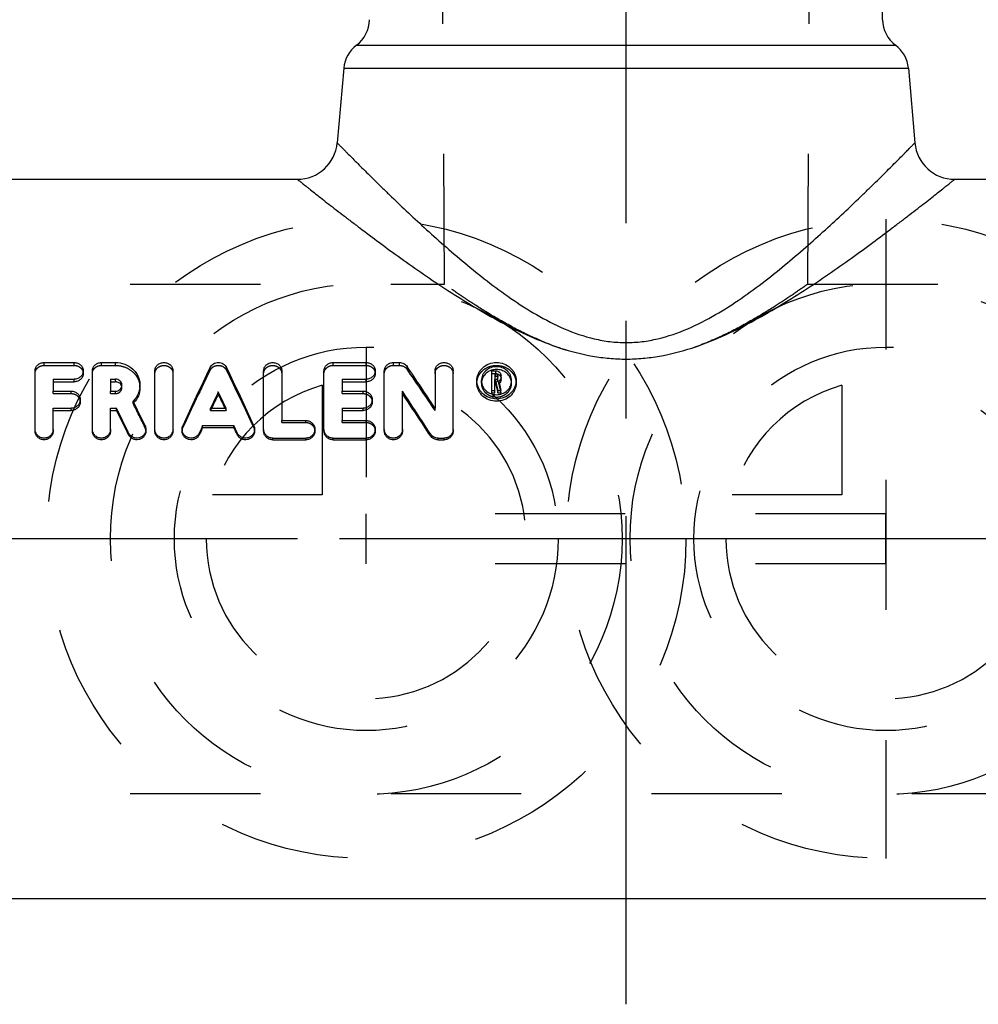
# Model space of a CAD drawing. Header units: millimetres. Extents: x 441 to 559, y 432 to 568.
# Tile 2 of 4: x 470 to 518, y 432 to 482. Entities that reach past the tile are written whole.
import ezdxf

# ---------------------------------------------------------------- set-up
doc = ezdxf.new("R2010")
doc.units = ezdxf.units.MM
doc.header["$LTSCALE"] = 65.185185
doc.linetypes.add('CENTER', pattern=[0.6, 0.375, -0.075, 0.075, -0.075])
doc.linetypes.add('HIDDEN', pattern=[0.2, 0.1, -0.1])
for name, color, linetype in [('ACHSEN_S', 7, 'CONTINUOUS'), ('KOERPER', 7, 'CONTINUOUS'), ('KONST.EL_MIT_GEO', 7, 'CONTINUOUS'), ('KURVEN', 7, 'CONTINUOUS')]:
    doc.layers.add(name, color=color, linetype=linetype)

msp = doc.modelspace()

# ---------------------------------------------------------------- linework, layer by layer
at = {"layer": 'ACHSEN_S', "color": 2, "linetype": 'CENTER'}
for p, q in [((500, 432.347), (500, 567.649)), ((559, 455.649), (441, 455.649))]:
    msp.add_line(p, q, dxfattribs=at)
at = {"layer": 'KOERPER', "color": 7, "linetype": 'Continuous'}
for p, q in [((512.84, 481.64), (512.505, 545.786)), ((460.5, 473.649), (483.555, 473.649)), ((516.445, 473.649), (539.5, 473.649)), ((460.5, 437.649), (539.5, 437.649))]:
    msp.add_line(p, q, dxfattribs=at)
at = {"layer": 'KOERPER', "color": 8, "linetype": 'HIDDEN'}
for p, q in [((449.122, 468.399), (490.91, 468.399)), ((509.09, 468.399), (550.878, 468.399)), ((449.122, 442.899), (550.878, 442.899))]:
    msp.add_line(p, q, dxfattribs=at)
at = {"layer": 'KONST.EL_MIT_GEO', "color": 8, "linetype": 'HIDDEN'}
for p, q in [((490.91, 468.399), (490.51, 544.786)), ((509.09, 468.399), (509.49, 544.786)), ((470.882, 464.332), (470.882, 464.476)), ((472.391, 464.332), (472.391, 464.476)), ((473.749, 464.332), (473.749, 464.476)), ((474.453, 464.332), (474.453, 464.476)), ((485.339, 464.332), (485.339, 464.476)), ((486.999, 464.332), (486.999, 464.476)), ((488.358, 464.332), (488.358, 464.476)), ((488.66, 464.332), (488.66, 464.476)), ((470.882, 464.332), (472.391, 464.332)), ((473.749, 464.332), (474.453, 464.332)), ((479.186, 464.088), (479.186, 464.229)), ((480.015, 464.088), (480.015, 464.229)), ((485.339, 464.332), (486.999, 464.332)), ((488.358, 464.332), (488.66, 464.332)), ((489.044, 464.14), (489.044, 464.281)), ((493.291, 463.922), (493.479, 463.922)), ((493.479, 463.922), (493.479, 464.06)), ((492.763, 463.441), (492.763, 463.571)), ((493.442, 463.5), (493.442, 463.631)), ((493.442, 463.5), (493.479, 463.5)), ((493.479, 463.5), (493.479, 463.631)), ((493.593, 463.603), (493.593, 463.736)), ((493.632, 463.406), (493.632, 463.536)), ((494.273, 463.441), (494.273, 463.571)), ((471.334, 462.922), (471.334, 463.043)), ((471.334, 462.922), (472.24, 462.922)), ((472.24, 462.922), (472.24, 463.043)), ((474.202, 462.922), (474.202, 463.043)), ((474.202, 462.922), (474.453, 462.922)), ((474.453, 462.922), (474.453, 463.043)), ((474.774, 463.217), (474.774, 463.344)), ((485.792, 462.922), (485.792, 463.043)), ((485.792, 462.922), (486.849, 462.922)), ((486.849, 462.922), (486.849, 463.043)), ((475.336, 462.43), (475.336, 462.543)), ((479.215, 462.079), (479.215, 462.187)), ((479.265, 462.187), (479.215, 462.079)), ((479.215, 462.079), (479.985, 462.079)), ((479.935, 462.187), (479.985, 462.079)), ((479.985, 462.079), (479.985, 462.187)), ((490.442, 462.081), (490.442, 462.188)), ((482.773, 461.475), (482.773, 461.572)), ((482.773, 461.475), (483.981, 461.475)), ((483.981, 461.475), (483.981, 461.572)), ((485.792, 461.475), (485.792, 461.572)), ((485.792, 461.475), (486.999, 461.475)), ((486.999, 461.475), (486.999, 461.572)), ((475.932, 461.227), (475.932, 461.32)), ((477.824, 461.218), (477.824, 461.311)), ((481.376, 461.218), (481.376, 461.311)), ((513, 456.899), (487, 456.899)), ((487, 454.399), (487, 456.899)), ((513, 454.399), (513, 456.899)), ((513, 454.399), (487, 454.399))]:
    msp.add_line(p, q, dxfattribs=at)
at = {"layer": 'KONST.EL_MIT_GEO', "color": 7, "linetype": 'Continuous'}
for p, q in [((486.514, 480.364), (513.486, 480.364)), ((485.875, 479.22), (485.547, 475.475)), ((485.875, 479.22), (514.125, 479.22)), ((514.125, 479.22), (514.453, 475.475)), ((470.882, 464.476), (472.391, 464.476)), ((473.749, 464.476), (474.453, 464.476)), ((485.339, 464.476), (486.999, 464.476)), ((488.358, 464.476), (488.66, 464.476)), ((470.429, 461.044), (470.429, 464.061)), ((472.844, 463.923), (472.844, 464.061)), ((473.297, 461.044), (473.297, 464.061)), ((476.427, 461.044), (476.427, 464.061)), ((477.333, 461.044), (477.333, 464.061)), ((481.867, 461.044), (481.867, 464.061)), ((482.773, 464.061), (482.773, 461.572)), ((484.886, 461.044), (484.886, 464.061)), ((487.452, 463.923), (487.452, 464.061)), ((487.905, 461.044), (487.905, 464.061)), ((490.442, 464.061), (490.442, 462.188)), ((491.348, 461.044), (491.348, 464.061)), ((493.291, 464.06), (493.479, 464.06)), ((493.291, 462.956), (493.291, 464.06)), ((493.442, 463.921), (493.479, 463.921)), ((493.442, 463.921), (493.442, 463.631)), ((493.479, 463.785), (493.479, 463.921)), ((471.334, 463.642), (472.391, 463.642)), ((471.334, 463.642), (471.334, 463.043)), ((471.334, 463.511), (472.391, 463.511)), ((472.391, 463.511), (472.391, 463.642)), ((474.202, 463.642), (474.453, 463.642)), ((474.202, 463.642), (474.202, 463.043)), ((474.202, 463.511), (474.453, 463.511)), ((474.453, 463.511), (474.453, 463.642)), ((485.792, 463.642), (486.999, 463.642)), ((485.792, 463.642), (485.792, 463.043)), ((485.792, 463.511), (486.999, 463.511)), ((486.999, 463.511), (486.999, 463.642)), ((492.536, 463.441), (492.536, 463.571)), ((493.442, 463.785), (493.479, 463.785)), ((493.442, 463.631), (493.479, 463.631)), ((493.442, 463.49), (493.488, 463.49)), ((493.442, 462.956), (493.442, 463.49)), ((493.442, 463.362), (493.488, 463.362)), ((493.488, 463.362), (493.488, 463.49)), ((493.488, 463.49), (493.586, 463.078)), ((493.488, 463.362), (493.586, 462.956)), ((493.593, 463.816), (493.593, 463.736)), ((493.744, 463.603), (493.744, 463.816)), ((494.5, 463.441), (494.5, 463.571)), ((471.334, 463.043), (472.24, 463.043)), ((474.202, 463.043), (474.453, 463.043)), ((475.679, 463.217), (475.679, 463.343)), ((479.6, 462.894), (479.6, 463.015)), ((485.792, 463.043), (486.849, 463.043)), ((488.811, 461.044), (488.811, 463.042)), ((493.291, 463.078), (493.442, 463.078)), ((493.291, 462.956), (493.442, 462.956)), ((493.586, 463.078), (493.741, 463.078)), ((493.586, 462.956), (493.586, 463.078)), ((493.586, 462.956), (493.741, 462.956)), ((493.741, 462.956), (493.741, 463.078)), ((472.693, 462.502), (472.693, 462.617)), ((487.301, 462.502), (487.301, 462.617)), ((471.334, 462.187), (472.24, 462.187)), ((471.334, 461.044), (471.334, 462.187)), ((471.334, 462.079), (472.24, 462.079)), ((472.24, 462.079), (472.24, 462.187)), ((474.202, 462.187), (474.512, 462.187)), ((474.202, 461.044), (474.202, 462.187)), ((474.202, 462.079), (474.512, 462.079)), ((474.512, 462.079), (474.512, 462.187)), ((479.215, 462.187), (479.985, 462.187)), ((485.792, 462.187), (486.849, 462.187)), ((485.792, 462.187), (485.792, 461.572)), ((485.792, 462.079), (486.849, 462.079)), ((486.849, 462.079), (486.849, 462.187)), ((482.773, 461.572), (483.981, 461.572)), ((485.792, 461.572), (486.999, 461.572)), ((475.111, 460.861), (475.111, 460.948)), ((475.974, 461.044), (475.974, 461.134)), ((477.786, 461.134), (477.786, 461.044)), ((478.653, 460.87), (478.653, 460.957)), ((478.816, 461.317), (480.384, 461.317)), ((478.816, 461.224), (478.816, 461.317)), ((478.816, 461.224), (480.384, 461.224)), ((480.384, 461.224), (480.384, 461.317)), ((480.547, 460.87), (480.547, 460.957)), ((481.415, 461.044), (481.415, 461.134)), ((484.433, 461.044), (484.433, 461.134)), ((487.452, 461.044), (487.452, 461.134)), ((490.209, 460.815), (490.209, 460.901)), ((482.32, 460.693), (483.981, 460.693)), ((482.32, 460.611), (482.32, 460.693)), ((482.32, 460.611), (483.981, 460.611)), ((483.981, 460.611), (483.981, 460.693)), ((485.339, 460.693), (486.999, 460.693)), ((485.339, 460.611), (485.339, 460.693)), ((485.339, 460.611), (486.999, 460.611)), ((486.999, 460.611), (486.999, 460.693)), ((490.593, 460.693), (490.895, 460.693)), ((490.593, 460.611), (490.593, 460.693)), ((490.593, 460.611), (490.895, 460.611)), ((490.895, 460.611), (490.895, 460.693))]:
    msp.add_line(p, q, dxfattribs=at)
for centre, radius, start, end in [((485.56, 481.648), 1.6, 306.6292, 359.7), ((514.44, 481.648), 1.6, 180.3, 233.3708), ((487.469, 479.08), 1.6, 126.6292, 175), ((512.531, 479.08), 1.6, 5, 53.3708), ((483.555, 475.649), 2, 270, 355), ((516.445, 475.649), 2, 185, 270), ((621.596, 395.997), 157.912, 154.39999, 155.56825), ((337.605, 395.997), 157.912, 24.43175, 25.60001), ((373.6, 385.632), 139.689, 33.23332, 34.2659), ((493.395, 463.441), 0.632, 169.7651, 174.1242), ((493.4, 463.44), 0.636, 167.2341, 169.7693), ((493.495, 463.681), 0.098, 20.8325, 28.8517), ((493.636, 463.44), 0.637, 10.2343, 12.7678), ((493.641, 463.441), 0.632, 5.8766, 10.239), ((474.495, 463.215), 0.279, 23.3002, 24.747), ((474.497, 463.216), 0.276, 13.3616, 23.2998), ((626.398, 394.245), 162.108, 154.89828, 155.22122), ((622.064, 395.041), 157.798, 154.53235, 154.81666), ((332.802, 394.245), 162.108, 24.77878, 25.10172), ((337.136, 395.041), 157.798, 25.18334, 25.46765), ((363.486, 379.637), 150.542, 32.67088, 33.64412), ((366.35, 380.063), 147.858, 33.10279, 34.08234), ((328.149, 390.086), 164.055, 25.73479, 26.21018), ((324.281, 388.691), 167.245, 25.59757, 26.06892), ((328.243, 389.329), 163.362, 25.96851, 26.44467), ((639.083, 388.414), 176.069, 155.53976, 155.66839), ((634.759, 389.105), 171.812, 155.18087, 155.3109), ((320.117, 388.414), 176.069, 24.33161, 24.46024), ((324.441, 389.105), 171.812, 24.6891, 24.81913)]:
    msp.add_arc(centre, radius, start, end, dxfattribs=at)
at = {"layer": 'KONST.EL_MIT_GEO', "color": 8, "linetype": 'HIDDEN'}
for centre, radius, start, end in [((617.784, 396.576), 154.166, 154.029, 155.20956), ((341.417, 396.576), 154.166, 24.79044, 25.971), ((376.204, 385.982), 137.264, 33.66899, 34.70793), ((493.393, 463.441), 0.63, 174.1401, 180.0059), ((493.495, 463.681), 0.0981, 16.2981, 20.8325), ((493.498, 463.682), 0.0945, 0.0586, 16.2685), ((493.49, 463.626), 0.261, 302.9715, 310.1271), ((493.643, 463.441), 0.63, 359.9936, 5.8597), ((474.502, 463.217), 0.272, 0.0341, 13.3317), ((474.51, 463.285), 1.189, 314.028, 316.5759), ((332.021, 390.703), 160.262, 26.10715, 26.58735), ((475.56, 461.044), 0.415, 0.0372, 26.1502)]:
    msp.add_arc(centre, radius, start, end, dxfattribs=at)
at = {"layer": 'KONST.EL_MIT_GEO', "color": 7, "linetype": 'Continuous'}
for points, knots in [([(485.547, 475.475), (485.548, 475.474), (485.55, 475.473), (485.553, 475.469), (485.56, 475.462), (485.569, 475.453), (485.58, 475.441), (485.601, 475.42), (485.633, 475.388), (485.679, 475.341), (485.734, 475.284), (485.8, 475.218), (485.875, 475.142), (485.959, 475.057), (486.089, 474.925), (486.273, 474.739), (486.519, 474.493), (486.796, 474.216), (487.101, 473.912), (487.434, 473.584), (487.792, 473.234), (488.314, 472.727), (489.017, 472.056), (489.919, 471.216), (490.894, 470.34), (491.938, 469.444), (493.051, 468.546), (494.24, 467.669), (495.517, 466.847), (496.898, 466.13), (498.147, 465.697), (499.196, 465.509), (500, 465.459), (500.804, 465.509), (501.853, 465.697), (503.102, 466.13), (504.483, 466.847), (505.76, 467.669), (506.949, 468.546), (508.062, 469.444), (509.106, 470.34), (510.081, 471.216), (510.983, 472.056), (511.686, 472.727), (512.208, 473.234), (512.566, 473.584), (512.899, 473.912), (513.204, 474.216), (513.481, 474.493), (513.727, 474.739), (513.911, 474.925), (514.041, 475.057), (514.125, 475.142), (514.2, 475.218), (514.266, 475.284), (514.321, 475.341), (514.367, 475.388), (514.399, 475.42), (514.42, 475.441), (514.431, 475.453), (514.44, 475.462), (514.447, 475.469), (514.45, 475.473), (514.452, 475.474), (514.453, 475.475)], [0, 0, 0, 0, 0.000051, 0.000205, 0.000461, 0.000819, 0.001279, 0.001841, 0.003265, 0.005089, 0.007304, 0.009905, 0.012881, 0.016226, 0.019927, 0.028358, 0.038085, 0.049014, 0.061052, 0.074107, 0.088092, 0.102927, 0.134846, 0.169335, 0.205958, 0.244365, 0.284276, 0.325473, 0.36779, 0.411096, 0.455242, 0.47758, 0.5, 0.52242, 0.544758, 0.588904, 0.63221, 0.674527, 0.715724, 0.755635, 0.794042, 0.830665, 0.865154, 0.897073, 0.911908, 0.925893, 0.938948, 0.950986, 0.961915, 0.971642, 0.980073, 0.983774, 0.987119, 0.990095, 0.992696, 0.994911, 0.996735, 0.998159, 0.998721, 0.999181, 0.999539, 0.999795, 0.999949, 1, 1, 1, 1]), ([(483.555, 473.649), (483.556, 473.649), (483.557, 473.648), (483.559, 473.646), (483.563, 473.643), (483.57, 473.637), (483.581, 473.629), (483.595, 473.617), (483.611, 473.604), (483.631, 473.588), (483.664, 473.562), (483.712, 473.524), (483.779, 473.47), (483.858, 473.408), (483.948, 473.337), (484.048, 473.257), (484.204, 473.133), (484.425, 472.959), (484.718, 472.729), (485.048, 472.47), (485.413, 472.187), (485.808, 471.881), (486.234, 471.554), (486.852, 471.084), (487.682, 470.462), (488.744, 469.687), (489.885, 468.884), (491.098, 468.068), (492.384, 467.26), (493.743, 466.483), (495.181, 465.77), (496.708, 465.169), (498.051, 464.822), (499.158, 464.675), (500, 464.637), (500.842, 464.675), (501.949, 464.822), (503.292, 465.169), (504.819, 465.77), (506.257, 466.483), (507.616, 467.26), (508.902, 468.068), (510.115, 468.884), (511.256, 469.687), (512.318, 470.462), (513.148, 471.084), (513.766, 471.554), (514.192, 471.881), (514.587, 472.187), (514.952, 472.47), (515.282, 472.729), (515.575, 472.959), (515.796, 473.133), (515.952, 473.257), (516.052, 473.337), (516.142, 473.408), (516.221, 473.47), (516.288, 473.524), (516.343, 473.567), (516.381, 473.598), (516.405, 473.617), (516.419, 473.629), (516.43, 473.637), (516.437, 473.643), (516.441, 473.646), (516.443, 473.648), (516.444, 473.649), (516.445, 473.649)], [0, 0, 0, 0, 0.000052, 0.000117, 0.000208, 0.000467, 0.00083, 0.001296, 0.001864, 0.002535, 0.003307, 0.005154, 0.007397, 0.010029, 0.013042, 0.016426, 0.02017, 0.028695, 0.038525, 0.049562, 0.06171, 0.074876, 0.088971, 0.10391, 0.136019, 0.170664, 0.207401, 0.245872, 0.28579, 0.326925, 0.369092, 0.412127, 0.455843, 0.477894, 0.5, 0.522106, 0.544157, 0.587873, 0.630908, 0.673075, 0.71421, 0.754128, 0.792599, 0.829336, 0.863981, 0.89609, 0.911029, 0.925124, 0.93829, 0.950438, 0.961475, 0.971305, 0.97983, 0.983574, 0.986958, 0.989971, 0.992603, 0.994846, 0.996693, 0.998136, 0.998704, 0.99917, 0.999533, 0.999792, 0.999883, 0.999948, 1, 1, 1, 1]), ([(470.429, 464.061), (470.429, 464.116), (470.447, 464.2), (470.504, 464.296), (470.581, 464.381), (470.708, 464.456), (470.824, 464.476), (470.882, 464.476)], [0, 0, 0, 0, 0.242109, 0.36542, 0.49146, 0.744817, 1, 1, 1, 1]), ([(472.391, 464.476), (472.449, 464.476), (472.566, 464.456), (472.692, 464.38), (472.769, 464.295), (472.825, 464.199), (472.844, 464.116), (472.844, 464.061)], [0, 0, 0, 0, 0.257804, 0.510867, 0.635872, 0.758566, 1, 1, 1, 1]), ([(473.297, 464.061), (473.297, 464.116), (473.315, 464.2), (473.372, 464.296), (473.449, 464.381), (473.576, 464.456), (473.692, 464.476), (473.749, 464.476)], [0, 0, 0, 0, 0.242109, 0.36542, 0.49146, 0.744817, 1, 1, 1, 1]), ([(474.453, 464.476), (474.61, 464.476), (474.925, 464.421), (475.267, 464.216), (475.475, 463.986), (475.591, 463.787), (475.663, 463.57), (475.679, 463.419), (475.679, 463.343)], [0, 0, 0, 0, 0.254716, 0.507012, 0.63161, 0.755159, 0.877792, 1, 1, 1, 1]), ([(476.427, 464.061), (476.427, 464.115), (476.452, 464.227), (476.555, 464.365), (476.705, 464.456), (476.88, 464.487), (477.055, 464.456), (477.206, 464.365), (477.308, 464.227), (477.333, 464.115), (477.333, 464.061)], [0, 0, 0, 0, 0.120775, 0.244489, 0.370987, 0.499991, 0.629047, 0.755578, 0.879214, 1, 1, 1, 1]), ([(479.186, 464.229), (479.204, 464.266), (479.252, 464.336), (479.385, 464.442), (479.6, 464.499), (479.815, 464.442), (479.949, 464.336), (479.997, 464.266), (480.015, 464.229)], [0, 0, 0, 0, 0.122953, 0.247382, 0.50001, 0.752647, 0.877049, 1, 1, 1, 1]), ([(481.867, 464.061), (481.867, 464.115), (481.892, 464.227), (481.995, 464.365), (482.145, 464.456), (482.32, 464.487), (482.495, 464.456), (482.646, 464.365), (482.749, 464.227), (482.773, 464.115), (482.773, 464.061)], [0, 0, 0, 0, 0.120775, 0.244489, 0.370987, 0.499991, 0.629047, 0.755578, 0.879214, 1, 1, 1, 1]), ([(484.886, 464.061), (484.886, 464.116), (484.905, 464.2), (484.962, 464.296), (485.039, 464.381), (485.165, 464.456), (485.281, 464.476), (485.339, 464.476)], [0, 0, 0, 0, 0.242109, 0.36542, 0.49146, 0.744817, 1, 1, 1, 1]), ([(486.999, 464.476), (487.058, 464.476), (487.174, 464.456), (487.301, 464.38), (487.377, 464.295), (487.434, 464.199), (487.452, 464.116), (487.452, 464.061)], [0, 0, 0, 0, 0.257804, 0.510867, 0.635872, 0.758566, 1, 1, 1, 1]), ([(487.905, 464.061), (487.905, 464.116), (487.924, 464.2), (487.981, 464.296), (488.058, 464.381), (488.184, 464.456), (488.3, 464.476), (488.358, 464.476)], [0, 0, 0, 0, 0.242109, 0.36542, 0.49146, 0.744817, 1, 1, 1, 1]), ([(488.66, 464.476), (488.735, 464.476), (488.849, 464.45), (488.973, 464.367), (489.023, 464.312), (489.044, 464.281)], [0, 0, 0, 0, 0.503926, 0.753561, 1, 1, 1, 1]), ([(490.442, 464.061), (490.442, 464.115), (490.467, 464.227), (490.57, 464.365), (490.721, 464.456), (490.895, 464.487), (491.07, 464.456), (491.221, 464.365), (491.324, 464.227), (491.348, 464.115), (491.348, 464.061)], [0, 0, 0, 0, 0.120775, 0.244489, 0.370987, 0.499991, 0.629047, 0.755578, 0.879214, 1, 1, 1, 1]), ([(492.536, 463.571), (492.536, 463.631), (492.549, 463.752), (492.607, 463.926), (492.7, 464.084), (492.866, 464.268), (493.14, 464.432), (493.518, 464.499), (493.896, 464.432), (494.17, 464.268), (494.336, 464.084), (494.429, 463.926), (494.487, 463.752), (494.5, 463.631), (494.5, 463.571)], [0, 0, 0, 0, 0.061055, 0.122447, 0.183938, 0.246014, 0.372137, 0.500013, 0.627886, 0.753986, 0.816067, 0.877555, 0.938973, 1, 1, 1, 1]), ([(472.844, 464.061), (472.844, 464.006), (472.825, 463.922), (472.769, 463.825), (472.692, 463.74), (472.566, 463.663), (472.449, 463.642), (472.391, 463.642)], [0, 0, 0, 0, 0.242349, 0.364883, 0.489853, 0.742522, 1, 1, 1, 1]), ([(472.844, 463.923), (472.844, 463.869), (472.825, 463.786), (472.768, 463.691), (472.692, 463.607), (472.566, 463.532), (472.449, 463.511), (472.391, 463.511)], [0, 0, 0, 0, 0.240406, 0.362382, 0.487177, 0.740664, 1, 1, 1, 1]), ([(487.452, 464.061), (487.452, 464.006), (487.434, 463.922), (487.377, 463.825), (487.301, 463.74), (487.175, 463.663), (487.058, 463.642), (486.999, 463.642)], [0, 0, 0, 0, 0.242349, 0.364883, 0.489853, 0.742522, 1, 1, 1, 1]), ([(487.452, 463.923), (487.452, 463.869), (487.434, 463.786), (487.377, 463.691), (487.301, 463.607), (487.174, 463.532), (487.058, 463.511), (486.999, 463.511)], [0, 0, 0, 0, 0.240406, 0.362382, 0.487177, 0.740664, 1, 1, 1, 1]), ([(494.273, 463.571), (494.273, 463.617), (494.263, 463.71), (494.219, 463.843), (494.147, 463.966), (494.019, 464.107), (493.808, 464.234), (493.518, 464.285), (493.228, 464.234), (493.017, 464.108), (492.889, 463.966), (492.817, 463.843), (492.773, 463.71), (492.763, 463.617), (492.763, 463.571)], [0, 0, 0, 0, 0.060909, 0.122086, 0.183744, 0.246498, 0.372472, 0.499962, 0.627448, 0.753446, 0.81624, 0.877916, 0.939095, 1, 1, 1, 1]), ([(494.257, 463.581), (494.239, 463.659), (494.173, 463.811), (493.998, 463.988), (493.771, 464.101), (493.518, 464.14), (493.265, 464.101), (493.038, 463.989), (492.863, 463.811), (492.797, 463.659), (492.779, 463.581)], [0, 0, 0, 0, 0.120977, 0.245439, 0.371858, 0.499955, 0.62805, 0.754482, 0.879015, 1, 1, 1, 1]), ([(493.479, 464.06), (493.514, 464.06), (493.582, 464.048), (493.669, 463.995), (493.729, 463.914), (493.744, 463.848), (493.744, 463.816)], [0, 0, 0, 0, 0.257817, 0.51074, 0.756823, 1, 1, 1, 1]), ([(493.593, 463.816), (493.593, 463.83), (493.586, 463.858), (493.561, 463.893), (493.523, 463.916), (493.494, 463.921), (493.479, 463.921)], [0, 0, 0, 0, 0.243128, 0.488657, 0.741613, 1, 1, 1, 1]), ([(474.774, 463.344), (474.774, 463.383), (474.756, 463.463), (474.683, 463.562), (474.577, 463.627), (474.494, 463.642), (474.453, 463.642)], [0, 0, 0, 0, 0.243698, 0.491191, 0.743867, 1, 1, 1, 1]), ([(474.748, 463.332), (474.736, 463.359), (474.702, 463.409), (474.631, 463.467), (474.546, 463.503), (474.484, 463.511), (474.453, 463.511)], [0, 0, 0, 0, 0.24333, 0.491707, 0.744595, 1, 1, 1, 1]), ([(494.5, 463.571), (494.5, 463.511), (494.487, 463.39), (494.43, 463.216), (494.338, 463.056), (494.173, 462.868), (493.899, 462.698), (493.518, 462.627), (493.137, 462.698), (492.863, 462.868), (492.698, 463.056), (492.606, 463.216), (492.549, 463.39), (492.536, 463.511), (492.536, 463.571)], [0, 0, 0, 0, 0.060634, 0.121675, 0.183149, 0.245719, 0.371971, 0.500005, 0.628035, 0.75428, 0.816863, 0.878316, 0.939383, 1, 1, 1, 1]), ([(494.5, 463.441), (494.5, 463.382), (494.487, 463.263), (494.43, 463.092), (494.338, 462.934), (494.173, 462.749), (493.899, 462.582), (493.518, 462.513), (493.137, 462.582), (492.863, 462.749), (492.698, 462.934), (492.606, 463.092), (492.549, 463.263), (492.536, 463.382), (492.536, 463.441)], [0, 0, 0, 0, 0.060117, 0.120723, 0.181914, 0.24439, 0.371043, 0.500005, 0.628964, 0.755608, 0.818098, 0.879268, 0.9399, 1, 1, 1, 1]), ([(492.763, 463.571), (492.763, 463.479), (492.804, 463.291), (492.975, 463.056), (493.225, 462.901), (493.518, 462.847), (493.811, 462.901), (494.062, 463.056), (494.232, 463.291), (494.273, 463.479), (494.273, 463.571)], [0, 0, 0, 0, 0.121376, 0.245047, 0.371593, 0.500007, 0.628417, 0.754961, 0.878629, 1, 1, 1, 1]), ([(493.569, 463.746), (493.558, 463.758), (493.53, 463.778), (493.496, 463.785), (493.479, 463.785)], [0, 0, 0, 0, 0.493175, 1, 1, 1, 1]), ([(493.479, 463.631), (493.494, 463.631), (493.523, 463.636), (493.561, 463.659), (493.587, 463.694), (493.593, 463.722), (493.593, 463.736)], [0, 0, 0, 0, 0.258556, 0.510915, 0.757399, 1, 1, 1, 1]), ([(493.744, 463.736), (493.744, 463.697), (493.722, 463.617), (493.666, 463.558), (493.632, 463.536)], [0, 0, 0, 0, 0.493178, 1, 1, 1, 1]), ([(493.632, 463.536), (493.641, 463.498), (493.678, 463.345), (493.714, 463.193), (493.741, 463.078)], [0, 0, 0, 0, 0.248847, 1, 1, 1, 1]), ([(493.744, 463.603), (493.744, 463.57), (493.728, 463.502), (493.684, 463.448), (493.658, 463.426)], [0, 0, 0, 0, 0.49354, 1, 1, 1, 1]), ([(472.24, 463.043), (472.299, 463.043), (472.416, 463.022), (472.567, 462.928), (472.669, 462.786), (472.693, 462.673), (472.693, 462.617)], [0, 0, 0, 0, 0.256189, 0.508344, 0.75532, 1, 1, 1, 1]), ([(474.453, 463.043), (474.494, 463.043), (474.577, 463.058), (474.684, 463.124), (474.756, 463.224), (474.774, 463.304), (474.774, 463.344)], [0, 0, 0, 0, 0.25628, 0.509148, 0.756669, 1, 1, 1, 1]), ([(475.679, 463.343), (475.679, 463.27), (475.664, 463.122), (475.596, 462.909), (475.487, 462.712), (475.39, 462.596), (475.336, 462.543)], [0, 0, 0, 0, 0.246906, 0.495361, 0.74627, 1, 1, 1, 1]), ([(475.679, 463.217), (475.679, 463.081), (475.624, 462.804), (475.469, 462.569), (475.373, 462.468)], [0, 0, 0, 0, 0.494585, 1, 1, 1, 1]), ([(486.849, 463.043), (486.907, 463.043), (487.025, 463.022), (487.175, 462.928), (487.277, 462.786), (487.301, 462.673), (487.301, 462.617)], [0, 0, 0, 0, 0.256189, 0.508344, 0.75532, 1, 1, 1, 1]), ([(472.693, 462.617), (472.693, 462.56), (472.669, 462.446), (472.567, 462.304), (472.417, 462.209), (472.299, 462.187), (472.24, 462.187)], [0, 0, 0, 0, 0.244428, 0.491805, 0.74395, 1, 1, 1, 1]), ([(472.693, 462.502), (472.693, 462.447), (472.668, 462.334), (472.566, 462.194), (472.416, 462.101), (472.299, 462.079), (472.24, 462.079)], [0, 0, 0, 0, 0.242499, 0.489115, 0.742067, 1, 1, 1, 1]), ([(487.301, 462.617), (487.301, 462.56), (487.277, 462.446), (487.175, 462.304), (487.025, 462.209), (486.907, 462.187), (486.849, 462.187)], [0, 0, 0, 0, 0.244428, 0.491805, 0.74395, 1, 1, 1, 1]), ([(487.301, 462.502), (487.301, 462.447), (487.277, 462.334), (487.175, 462.194), (487.025, 462.101), (486.907, 462.079), (486.849, 462.079)], [0, 0, 0, 0, 0.242499, 0.489115, 0.742067, 1, 1, 1, 1]), ([(483.981, 461.572), (484.039, 461.572), (484.158, 461.549), (484.308, 461.453), (484.41, 461.307), (484.433, 461.191), (484.433, 461.134)], [0, 0, 0, 0, 0.25412, 0.505283, 0.753091, 1, 1, 1, 1]), ([(486.999, 461.572), (487.058, 461.572), (487.177, 461.549), (487.327, 461.453), (487.428, 461.307), (487.452, 461.191), (487.452, 461.134)], [0, 0, 0, 0, 0.25412, 0.505283, 0.753091, 1, 1, 1, 1]), ([(471.334, 461.134), (471.334, 461.077), (471.31, 460.96), (471.209, 460.814), (471.059, 460.716), (470.881, 460.682), (470.704, 460.716), (470.554, 460.814), (470.453, 460.96), (470.429, 461.077), (470.429, 461.134)], [0, 0, 0, 0, 0.123432, 0.247744, 0.373243, 0.499991, 0.62679, 0.752325, 0.876571, 1, 1, 1, 1]), ([(471.334, 461.044), (471.334, 460.988), (471.31, 460.873), (471.209, 460.729), (471.058, 460.633), (470.881, 460.599), (470.705, 460.633), (470.554, 460.729), (470.453, 460.873), (470.429, 460.988), (470.429, 461.044)], [0, 0, 0, 0, 0.122472, 0.246397, 0.372295, 0.499991, 0.627739, 0.753673, 0.87753, 1, 1, 1, 1]), ([(474.202, 461.134), (474.202, 461.077), (474.178, 460.96), (474.077, 460.814), (473.927, 460.716), (473.749, 460.682), (473.572, 460.716), (473.422, 460.814), (473.321, 460.96), (473.297, 461.077), (473.297, 461.134)], [0, 0, 0, 0, 0.123432, 0.247744, 0.373243, 0.499991, 0.62679, 0.752325, 0.876571, 1, 1, 1, 1]), ([(474.202, 461.044), (474.202, 460.988), (474.178, 460.873), (474.077, 460.729), (473.926, 460.633), (473.749, 460.599), (473.573, 460.633), (473.422, 460.729), (473.321, 460.873), (473.297, 460.988), (473.297, 461.044)], [0, 0, 0, 0, 0.122472, 0.246397, 0.372295, 0.499991, 0.627739, 0.753673, 0.87753, 1, 1, 1, 1]), ([(475.974, 461.134), (475.974, 461.085), (475.957, 460.985), (475.881, 460.853), (475.765, 460.752), (475.621, 460.695), (475.467, 460.688), (475.318, 460.731), (475.192, 460.82), (475.133, 460.903), (475.111, 460.948)], [0, 0, 0, 0, 0.12284, 0.246451, 0.371962, 0.497642, 0.624103, 0.750562, 0.875542, 1, 1, 1, 1]), ([(475.974, 461.044), (475.974, 460.996), (475.957, 460.897), (475.881, 460.767), (475.765, 460.669), (475.621, 460.613), (475.467, 460.605), (475.318, 460.648), (475.193, 460.735), (475.133, 460.817), (475.111, 460.861)], [0, 0, 0, 0, 0.121719, 0.244643, 0.370135, 0.496398, 0.623724, 0.750891, 0.876047, 1, 1, 1, 1]), ([(477.333, 461.134), (477.333, 461.077), (477.309, 460.96), (477.208, 460.814), (477.057, 460.716), (476.88, 460.682), (476.703, 460.716), (476.552, 460.814), (476.451, 460.96), (476.427, 461.077), (476.427, 461.134)], [0, 0, 0, 0, 0.123432, 0.247744, 0.373243, 0.499991, 0.62679, 0.752325, 0.876571, 1, 1, 1, 1]), ([(477.333, 461.044), (477.333, 460.988), (477.309, 460.873), (477.207, 460.729), (477.057, 460.633), (476.88, 460.599), (476.703, 460.633), (476.553, 460.729), (476.451, 460.873), (476.427, 460.988), (476.427, 461.044)], [0, 0, 0, 0, 0.122472, 0.246397, 0.372295, 0.499991, 0.627739, 0.753673, 0.87753, 1, 1, 1, 1]), ([(478.653, 460.957), (478.632, 460.911), (478.574, 460.826), (478.449, 460.734), (478.3, 460.689), (478.144, 460.694), (477.998, 460.75), (477.881, 460.851), (477.804, 460.984), (477.786, 461.084), (477.786, 461.134)], [0, 0, 0, 0, 0.124443, 0.249426, 0.375754, 0.50235, 0.628017, 0.753533, 0.877316, 1, 1, 1, 1]), ([(478.653, 460.87), (478.632, 460.825), (478.574, 460.74), (478.449, 460.651), (478.3, 460.606), (478.144, 460.612), (477.999, 460.667), (477.881, 460.765), (477.804, 460.896), (477.786, 460.995), (477.786, 461.044)], [0, 0, 0, 0, 0.123906, 0.249036, 0.376063, 0.503533, 0.629802, 0.755319, 0.878429, 1, 1, 1, 1]), ([(481.415, 461.134), (481.415, 461.084), (481.397, 460.984), (481.32, 460.851), (481.202, 460.75), (481.057, 460.694), (480.9, 460.689), (480.751, 460.734), (480.626, 460.826), (480.568, 460.911), (480.547, 460.957)], [0, 0, 0, 0, 0.122772, 0.24648, 0.372004, 0.497701, 0.624233, 0.750649, 0.875597, 1, 1, 1, 1]), ([(481.415, 461.044), (481.415, 460.995), (481.397, 460.896), (481.32, 460.765), (481.202, 460.667), (481.056, 460.612), (480.901, 460.606), (480.752, 460.651), (480.627, 460.74), (480.568, 460.825), (480.547, 460.87)], [0, 0, 0, 0, 0.121659, 0.244693, 0.370218, 0.496518, 0.623924, 0.751039, 0.876135, 1, 1, 1, 1]), ([(482.32, 460.693), (482.261, 460.693), (482.143, 460.716), (481.992, 460.814), (481.891, 460.961), (481.867, 461.077), (481.867, 461.134)], [0, 0, 0, 0, 0.253118, 0.504676, 0.753628, 1, 1, 1, 1]), ([(482.32, 460.611), (482.261, 460.611), (482.143, 460.633), (481.993, 460.729), (481.891, 460.873), (481.867, 460.988), (481.867, 461.044)], [0, 0, 0, 0, 0.255012, 0.50737, 0.755543, 1, 1, 1, 1]), ([(484.433, 461.134), (484.433, 461.077), (484.409, 460.96), (484.308, 460.814), (484.158, 460.716), (484.04, 460.693), (483.981, 460.693)], [0, 0, 0, 0, 0.246858, 0.495258, 0.746409, 1, 1, 1, 1]), ([(484.433, 461.044), (484.433, 460.988), (484.409, 460.873), (484.308, 460.729), (484.158, 460.633), (484.039, 460.611), (483.981, 460.611)], [0, 0, 0, 0, 0.244939, 0.492564, 0.744512, 1, 1, 1, 1]), ([(485.339, 460.693), (485.28, 460.693), (485.162, 460.716), (485.011, 460.814), (484.91, 460.961), (484.886, 461.077), (484.886, 461.134)], [0, 0, 0, 0, 0.253118, 0.504676, 0.753628, 1, 1, 1, 1]), ([(485.339, 460.611), (485.28, 460.611), (485.162, 460.633), (485.012, 460.729), (484.91, 460.873), (484.886, 460.988), (484.886, 461.044)], [0, 0, 0, 0, 0.255012, 0.50737, 0.755543, 1, 1, 1, 1]), ([(487.452, 461.134), (487.452, 461.077), (487.428, 460.96), (487.327, 460.814), (487.177, 460.716), (487.058, 460.693), (486.999, 460.693)], [0, 0, 0, 0, 0.246858, 0.495258, 0.746409, 1, 1, 1, 1]), ([(487.452, 461.044), (487.452, 460.988), (487.428, 460.873), (487.327, 460.729), (487.177, 460.633), (487.058, 460.611), (486.999, 460.611)], [0, 0, 0, 0, 0.244939, 0.492564, 0.744512, 1, 1, 1, 1]), ([(488.811, 461.134), (488.811, 461.077), (488.787, 460.96), (488.686, 460.814), (488.535, 460.716), (488.358, 460.682), (488.181, 460.716), (488.03, 460.814), (487.929, 460.96), (487.905, 461.077), (487.905, 461.134)], [0, 0, 0, 0, 0.123432, 0.247744, 0.373243, 0.499991, 0.62679, 0.752325, 0.876571, 1, 1, 1, 1]), ([(488.811, 461.044), (488.811, 460.988), (488.787, 460.873), (488.685, 460.729), (488.535, 460.633), (488.358, 460.599), (488.181, 460.633), (488.031, 460.729), (487.929, 460.873), (487.905, 460.988), (487.905, 461.044)], [0, 0, 0, 0, 0.122472, 0.246397, 0.372295, 0.499991, 0.627739, 0.753673, 0.87753, 1, 1, 1, 1]), ([(490.593, 460.693), (490.518, 460.693), (490.365, 460.731), (490.25, 460.838), (490.209, 460.901)], [0, 0, 0, 0, 0.502596, 1, 1, 1, 1]), ([(491.348, 461.134), (491.348, 461.077), (491.324, 460.961), (491.223, 460.814), (491.073, 460.716), (490.954, 460.693), (490.895, 460.693)], [0, 0, 0, 0, 0.246385, 0.495292, 0.746893, 1, 1, 1, 1]), ([(491.348, 461.044), (491.348, 460.988), (491.324, 460.873), (491.223, 460.729), (491.072, 460.633), (490.954, 460.611), (490.895, 460.611)], [0, 0, 0, 0, 0.244469, 0.492598, 0.744998, 1, 1, 1, 1]), ([(490.593, 460.611), (490.518, 460.611), (490.366, 460.647), (490.25, 460.753), (490.209, 460.815)], [0, 0, 0, 0, 0.504241, 1, 1, 1, 1])]:
    msp.add_open_spline(points, degree=3, knots=knots, dxfattribs=at)
at = {"layer": 'KONST.EL_MIT_GEO', "color": 8, "linetype": 'HIDDEN'}
for points, knots in [([(509.09, 468.399), (508.847, 468.227), (508.324, 467.862), (507.431, 467.271), (506.343, 466.604), (505.032, 465.895), (503.52, 465.234), (502.12, 464.824), (500.925, 464.641), (500, 464.593), (499.075, 464.641), (497.88, 464.824), (496.48, 465.234), (494.968, 465.895), (493.657, 466.604), (492.569, 467.271), (491.676, 467.862), (491.153, 468.227), (490.91, 468.399)], [0, 0, 0, 0, 0.044666, 0.095701, 0.16058, 0.235868, 0.318965, 0.407773, 0.453656, 0.5, 0.546344, 0.592227, 0.681035, 0.764132, 0.83942, 0.904299, 0.955334, 1, 1, 1, 1]), ([(470.429, 463.923), (470.429, 463.977), (470.454, 464.088), (470.557, 464.224), (470.708, 464.312), (470.824, 464.332), (470.882, 464.332)], [0, 0, 0, 0, 0.240474, 0.488107, 0.742642, 1, 1, 1, 1]), ([(472.391, 464.332), (472.449, 464.332), (472.566, 464.311), (472.692, 464.237), (472.769, 464.153), (472.811, 464.082), (472.838, 464.004), (472.844, 463.95), (472.844, 463.923)], [0, 0, 0, 0, 0.25929, 0.512824, 0.63748, 0.759441, 0.880305, 1, 1, 1, 1]), ([(473.297, 463.923), (473.297, 463.977), (473.321, 464.088), (473.425, 464.224), (473.576, 464.312), (473.692, 464.332), (473.749, 464.332)], [0, 0, 0, 0, 0.240474, 0.488107, 0.742642, 1, 1, 1, 1]), ([(474.453, 464.332), (474.61, 464.332), (474.924, 464.277), (475.267, 464.076), (475.475, 463.849), (475.591, 463.654), (475.663, 463.44), (475.679, 463.291), (475.679, 463.217)], [0, 0, 0, 0, 0.256551, 0.509682, 0.634109, 0.757092, 0.878845, 1, 1, 1, 1]), ([(476.427, 463.923), (476.427, 463.977), (476.452, 464.087), (476.555, 464.223), (476.706, 464.311), (476.88, 464.342), (477.055, 464.311), (477.205, 464.223), (477.308, 464.087), (477.333, 463.977), (477.333, 463.923)], [0, 0, 0, 0, 0.119802, 0.243145, 0.370059, 0.499991, 0.629975, 0.756923, 0.880187, 1, 1, 1, 1]), ([(479.186, 464.088), (479.204, 464.125), (479.252, 464.194), (479.385, 464.298), (479.6, 464.354), (479.815, 464.298), (479.948, 464.194), (479.997, 464.125), (480.015, 464.088)], [0, 0, 0, 0, 0.122181, 0.246423, 0.50001, 0.753606, 0.877821, 1, 1, 1, 1]), ([(481.867, 463.923), (481.867, 463.977), (481.892, 464.087), (481.995, 464.223), (482.146, 464.311), (482.32, 464.342), (482.495, 464.311), (482.645, 464.223), (482.748, 464.087), (482.773, 463.977), (482.773, 463.923)], [0, 0, 0, 0, 0.119802, 0.243145, 0.370059, 0.499991, 0.629975, 0.756923, 0.880187, 1, 1, 1, 1]), ([(484.886, 463.923), (484.886, 463.977), (484.911, 464.088), (485.015, 464.224), (485.166, 464.312), (485.281, 464.332), (485.339, 464.332)], [0, 0, 0, 0, 0.240474, 0.488107, 0.742642, 1, 1, 1, 1]), ([(486.999, 464.332), (487.058, 464.332), (487.174, 464.311), (487.301, 464.237), (487.377, 464.153), (487.42, 464.082), (487.446, 464.004), (487.452, 463.95), (487.452, 463.923)], [0, 0, 0, 0, 0.25929, 0.512824, 0.63748, 0.759441, 0.880305, 1, 1, 1, 1]), ([(487.905, 463.923), (487.905, 463.977), (487.93, 464.088), (488.034, 464.224), (488.184, 464.312), (488.3, 464.332), (488.358, 464.332)], [0, 0, 0, 0, 0.240474, 0.488107, 0.742642, 1, 1, 1, 1]), ([(488.66, 464.332), (488.735, 464.332), (488.848, 464.306), (488.973, 464.224), (489.023, 464.17), (489.044, 464.14)], [0, 0, 0, 0, 0.505478, 0.754837, 1, 1, 1, 1]), ([(490.442, 463.923), (490.442, 463.977), (490.467, 464.087), (490.57, 464.223), (490.721, 464.311), (490.895, 464.342), (491.07, 464.311), (491.22, 464.223), (491.323, 464.087), (491.348, 463.977), (491.348, 463.923)], [0, 0, 0, 0, 0.119802, 0.243145, 0.370059, 0.499991, 0.629975, 0.756923, 0.880187, 1, 1, 1, 1]), ([(492.536, 463.441), (492.536, 463.501), (492.549, 463.62), (492.607, 463.79), (492.7, 463.946), (492.866, 464.127), (493.141, 464.288), (493.518, 464.353), (493.895, 464.288), (494.17, 464.127), (494.336, 463.946), (494.429, 463.79), (494.487, 463.62), (494.5, 463.501), (494.5, 463.441)], [0, 0, 0, 0, 0.060528, 0.12148, 0.18269, 0.24468, 0.371219, 0.500013, 0.628805, 0.75532, 0.817316, 0.878522, 0.9395, 1, 1, 1, 1]), ([(493.479, 463.922), (493.513, 463.922), (493.581, 463.91), (493.669, 463.858), (493.729, 463.779), (493.744, 463.714), (493.744, 463.682)], [0, 0, 0, 0, 0.259679, 0.513429, 0.758773, 1, 1, 1, 1]), ([(492.763, 463.441), (492.763, 463.396), (492.773, 463.304), (492.832, 463.128), (492.975, 462.934), (493.226, 462.782), (493.518, 462.729), (493.81, 462.782), (494.061, 462.934), (494.204, 463.128), (494.263, 463.304), (494.273, 463.396), (494.273, 463.441)], [0, 0, 0, 0, 0.060242, 0.120931, 0.244056, 0.370835, 0.500007, 0.629175, 0.755952, 0.879074, 0.939766, 1, 1, 1, 1]), ([(493.479, 463.5), (493.494, 463.5), (493.523, 463.505), (493.561, 463.528), (493.586, 463.562), (493.593, 463.59), (493.593, 463.603)], [0, 0, 0, 0, 0.260428, 0.513603, 0.75934, 1, 1, 1, 1]), ([(493.632, 463.406), (493.641, 463.369), (493.678, 463.219), (493.714, 463.069), (493.741, 462.956)], [0, 0, 0, 0, 0.248848, 1, 1, 1, 1]), ([(472.24, 462.922), (472.299, 462.922), (472.416, 462.901), (472.542, 462.824), (472.618, 462.738), (472.674, 462.642), (472.693, 462.557), (472.693, 462.502)], [0, 0, 0, 0, 0.257741, 0.510395, 0.635051, 0.757567, 1, 1, 1, 1]), ([(474.453, 462.922), (474.494, 462.922), (474.577, 462.937), (474.683, 463.001), (474.756, 463.1), (474.774, 463.179), (474.774, 463.217)], [0, 0, 0, 0, 0.258148, 0.511836, 0.758605, 1, 1, 1, 1]), ([(486.849, 462.922), (486.907, 462.922), (487.024, 462.901), (487.151, 462.824), (487.227, 462.738), (487.283, 462.642), (487.301, 462.557), (487.301, 462.502)], [0, 0, 0, 0, 0.257741, 0.510395, 0.635051, 0.757567, 1, 1, 1, 1]), ([(483.981, 461.475), (484.039, 461.475), (484.157, 461.453), (484.308, 461.358), (484.409, 461.215), (484.433, 461.101), (484.433, 461.044)], [0, 0, 0, 0, 0.256014, 0.507983, 0.75502, 1, 1, 1, 1]), ([(486.999, 461.475), (487.058, 461.475), (487.176, 461.453), (487.327, 461.358), (487.428, 461.215), (487.452, 461.101), (487.452, 461.044)], [0, 0, 0, 0, 0.256014, 0.507983, 0.75502, 1, 1, 1, 1])]:
    msp.add_open_spline(points, degree=3, knots=knots, dxfattribs=at)
at = {"layer": 'KONST.EL_MIT_GEO', "color": 7, "linetype": 'Continuous'}
for points in [[(493.581, 463.729), (493.577, 463.735), (493.573, 463.74), (493.569, 463.746)], [(475.932, 461.32), (475.96, 461.262), (475.974, 461.198), (475.974, 461.134)], [(477.786, 461.134), (477.786, 461.194), (477.799, 461.256), (477.824, 461.311)], [(481.376, 461.311), (481.401, 461.256), (481.415, 461.194), (481.415, 461.134)]]:
    msp.add_open_spline(points, degree=3, dxfattribs=at)
at = {"layer": 'KONST.EL_MIT_GEO', "color": 8, "linetype": 'HIDDEN'}
for points in [[(477.786, 461.044), (477.786, 461.104), (477.799, 461.164), (477.824, 461.218)], [(481.376, 461.218), (481.401, 461.164), (481.415, 461.104), (481.415, 461.044)]]:
    msp.add_open_spline(points, degree=3, dxfattribs=at)
at = {"layer": 'KURVEN', "color": 8, "linetype": 'HIDDEN'}
for p, q in [((513, 471.649), (513, 439.649)), ((487, 465.249), (487, 454.399)), ((484.8, 463.341), (484.8, 457.849)), ((510.8, 463.341), (510.8, 457.849)), ((484.8, 457.849), (479.308, 457.849)), ((510.8, 457.849), (505.308, 457.849)), ((496.6, 455.649), (479, 455.649)), ((513, 455.649), (503.4, 455.649))]:
    msp.add_line(p, q, dxfattribs=at)
for centre, radius in [((487, 455.649), 16), ((513, 455.649), 16), ((487, 455.649), 12.8), ((513, 455.649), 12.8), ((487, 455.649), 9.6), ((513, 455.649), 9.6)]:
    msp.add_circle(centre, radius, dxfattribs=at)
for centre, start, end in [((487, 455.649), 180, 90), ((513, 455.649), 180, 90), ((487, 455.649), 105.962, 164.038), ((513, 455.649), 105.962, 164.038)]:
    msp.add_arc(centre, 8, start, end, dxfattribs=at)

doc.saveas('drawing.dxf')
